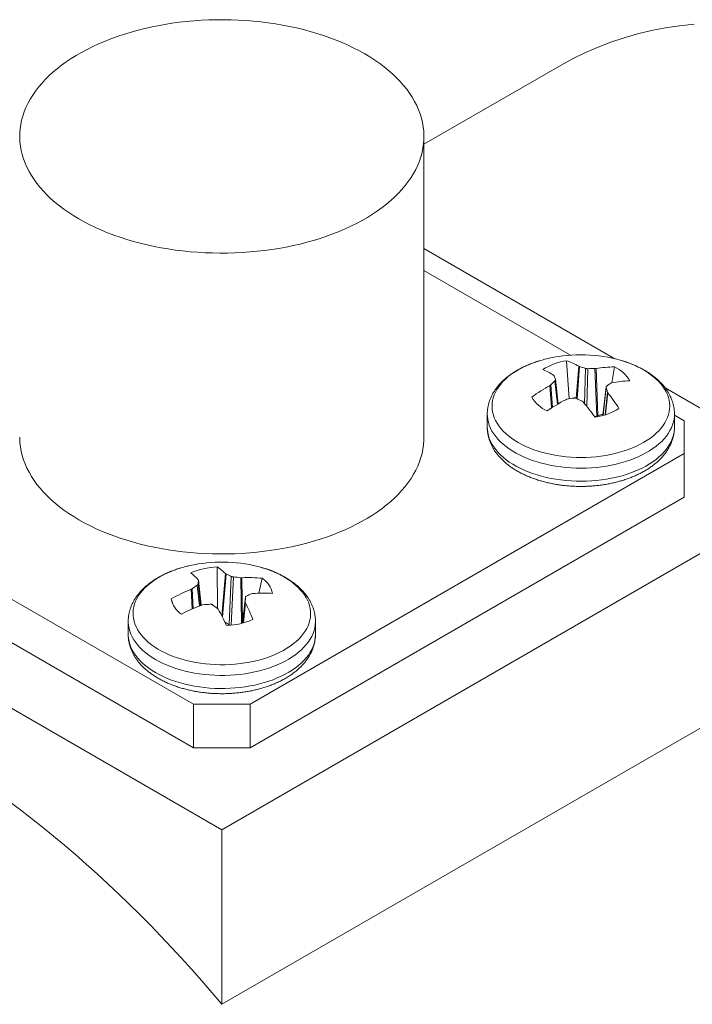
# Model space of a CAD drawing. Header units: inches. Extents: x 0.4 to 16.6, y 0.2 to 10.8.
# Tile 6 of 9: x 7.937 to 8.462, y 4.499 to 5.267. Entities that reach past the tile are written whole.
import ezdxf

# ---------------------------------------------------------------- set-up
doc = ezdxf.new("R2010")
doc.units = ezdxf.units.IN
doc.header["$MEASUREMENT"] = 0

msp = doc.modelspace()

# ---------------------------------------------------------------- linework, layer by layer
at = {"color": 7, "linetype": 'Continuous', "lineweight": 15}
for p, q in [((8.3592491, 5.2317659), (8.2523352, 5.1700458)), ((8.2523352, 4.9415867), (8.2523352, 5.1762061)), ((8.4011371, 5.0027796), (8.2523352, 5.0886812)), ((8.3665301, 5.0056189), (8.2523352, 5.0715422)), ((8.3654989, 4.9714963), (8.3635972, 5.0012854)), ((8.3729864, 4.9969091), (8.3736211, 4.996655)), ((8.3856726, 4.9950902), (8.3865236, 4.9951514)), ((8.3870479, 4.9580174), (8.3856726, 4.9950902)), ((8.3865236, 4.9951514), (8.3878942, 4.9582056)), ((8.3988116, 4.9839639), (8.4010396, 4.9964238)), ((8.3539675, 4.9894757), (8.3536535, 4.989847)), ((8.3570328, 4.9676073), (8.3549178, 4.986574)), ((8.3987568, 4.9839908), (8.3981088, 4.9837444)), ((8.3506089, 4.9820322), (8.3512569, 4.9825185)), ((8.394449, 4.9808499), (8.3918916, 4.958579)), ((8.3953982, 4.9767873), (8.3957121, 4.9761759)), ((8.566073, 4.9075642), (8.4403868, 4.9801213)), ((8.363693, 4.9711727), (8.3628421, 4.9708715)), ((8.3763792, 4.9691139), (8.3757446, 4.969608)), ((8.3016828, 4.9596179), (8.3016828, 4.9494255)), ((8.3870479, 4.9580174), (8.3853166, 4.9578443)), ((8.3920218, 4.9597134), (8.3878942, 4.9582056)), ((8.4476828, 4.9494255), (8.4476828, 4.9596179)), ((8.4553519, 4.9543431), (8.4476828, 4.9587704)), ((8.4553519, 4.9288304), (8.4553519, 4.9543431)), ((7.7339852, 4.9288304), (8.0725714, 4.7333686)), ((8.1167656, 4.7333686), (8.4553519, 4.9288304)), ((8.4553519, 4.8948078), (8.4553519, 4.9288304)), ((7.623264, 4.9075642), (8.0946685, 4.6354281)), ((8.0946685, 4.6354281), (8.566073, 4.9075642)), ((7.7339852, 4.8948078), (8.0725714, 4.6993461)), ((8.1167656, 4.6993461), (8.4553519, 4.8948078)), ((8.0913532, 4.8081058), (8.090973, 4.8404479)), ((8.0763954, 4.8299669), (8.0762475, 4.8303635)), ((8.0785181, 4.8105138), (8.0763937, 4.8300531)), ((8.0975394, 4.8351958), (8.0980406, 4.8348794)), ((8.1003912, 4.7953401), (8.1020349, 4.8330062)), ((8.1093653, 4.8320315), (8.1102602, 4.8319969)), ((8.1235452, 4.8198643), (8.1261574, 4.8316)), ((8.0707062, 4.82302), (8.0714623, 4.8234293)), ((8.056393, 4.8115791), (8.0551034, 4.815474)), ((8.1131008, 4.81683), (8.1108982, 4.796668)), ((8.1186308, 4.8197054), (8.1178748, 4.8195361)), ((8.0799718, 4.8109338), (8.0790769, 4.8107284)), ((8.0917977, 4.8075295), (8.0912966, 4.808086)), ((8.1129417, 4.8129984), (8.1130896, 4.8123618)), ((8.0216685, 4.7979691), (8.0216685, 4.7877767)), ((8.1003912, 4.7953401), (8.0971377, 4.7972877)), ((8.1676685, 4.7877767), (8.1676685, 4.7979691)), ((8.0946685, 4.499338), (8.566073, 4.7714741)), ((8.0725714, 4.7333686), (8.1167656, 4.7333686)), ((8.0725714, 4.6993461), (8.0725714, 4.7333686)), ((8.1167656, 4.7333686), (8.1167656, 4.6993461)), ((8.1167656, 4.6993461), (8.0725714, 4.6993461)), ((8.0946685, 4.6354281), (8.0946685, 4.499338))]:
    msp.add_line(p, q, dxfattribs=at)
at = {"color": 8, "linetype": 'Continuous', "lineweight": 15}
for p, q in [((8.3710924, 4.9719376), (8.3729864, 4.9969091)), ((8.3736211, 4.996655), (8.3717233, 4.9716343)), ((8.3776503, 4.9676185), (8.3783105, 4.9952584)), ((8.3800462, 4.995033), (8.3793425, 4.9655728)), ((8.3565492, 4.9673208), (8.3544997, 4.9857012)), ((8.3518763, 4.964432), (8.3506089, 4.9820322)), ((8.3512569, 4.9825185), (8.3525293, 4.9648489)), ((8.3944756, 4.9805107), (8.3919592, 4.9585979)), ((8.3936345, 4.9590933), (8.3953982, 4.9767873)), ((8.3957121, 4.9761759), (8.3940216, 4.9592162)), ((8.0946133, 4.8022772), (8.0975394, 4.8351958)), ((8.0980406, 4.8348794), (8.0950649, 4.801404)), ((8.1036659, 4.832596), (8.1020281, 4.7950644)), ((8.1100142, 4.7964471), (8.1093653, 4.8320315)), ((8.1102602, 4.8319969), (8.1109035, 4.7967172)), ((8.0715689, 4.807633), (8.0707062, 4.82302)), ((8.0714623, 4.8234293), (8.0723291, 4.8079675)), ((8.0772092, 4.8100014), (8.0755307, 4.8262106)), ((8.0762412, 4.8271522), (8.0779856, 4.810307)), ((8.0785109, 4.8105111), (8.0763954, 4.8299669)), ((8.1130959, 4.816764), (8.1109006, 4.7966686)), ((8.1112141, 4.7967506), (8.1129417, 4.8129984)), ((8.1130896, 4.8123618), (8.111436, 4.7968097))]:
    msp.add_line(p, q, dxfattribs=at)
at = {"color": 7, "linetype": 'Continuous', "lineweight": 15, "flags": 128}
for points in [[(8.2061557, 5.2405663), (8.2019599, 5.2429005), (8.1976176, 5.2451437), (8.1931347, 5.2472927), (8.1885173, 5.2493446), (8.1837717, 5.2512966), (8.1789044, 5.253146), (8.173922, 5.2548903), (8.1688314, 5.2565272), (8.1636395, 5.2580544), (8.1583534, 5.2594698), (8.1529803, 5.2607714), (8.1475276, 5.2619575), (8.1420026, 5.2630265), (8.136413, 5.263977), (8.1307664, 5.2648075), (8.1250705, 5.265517), (8.119333, 5.2661045), (8.1135619, 5.2665693), (8.107765, 5.2669106), (8.1019502, 5.267128), (8.0961254, 5.2672213), (8.0902986, 5.2671902), (8.0844778, 5.2670348), (8.0786709, 5.2667554), (8.0728859, 5.2663523), (8.0671306, 5.2658261), (8.0614129, 5.2651774), (8.0557407, 5.2644073), (8.0501217, 5.2635167), (8.0445634, 5.2625068), (8.0390736, 5.261379), (8.0336598, 5.2601349), (8.0283293, 5.2587762), (8.0230894, 5.2573047), (8.0179473, 5.2557224), (8.0129099, 5.2540315), (8.0079842, 5.2522343), (8.003177, 5.2503332), (7.9984947, 5.248331), (7.9939437, 5.2462301), (7.9895303, 5.2440337), (7.9852605, 5.2417446), (7.9811402, 5.239366), (7.977175, 5.2369011), (7.9733702, 5.2343533), (7.9697311, 5.2317261), (7.9662627, 5.2290231), (7.9629696, 5.2262479), (7.9598564, 5.2234044), (7.9569274, 5.2204964), (7.9541865, 5.2175279), (7.9516375, 5.214503), (7.9492838, 5.2114257), (7.9471288, 5.2083004), (7.9451752, 5.2051312), (7.9434258, 5.2019225), (7.9418831, 5.1986787), (7.940549, 5.1954042), (7.9394254, 5.1921034), (7.9385138, 5.1887809), (7.9378156, 5.1854413), (7.9373315, 5.1820891), (7.9370624, 5.1787288), (7.9370086, 5.1753651), (7.9371701, 5.1720025), (7.9375467, 5.1686457), (7.938138, 5.1652992), (7.938943, 5.1619676), (7.9399608, 5.1586554), (7.9411898, 5.1553672), (7.9426285, 5.1521075), (7.9442749, 5.1488807), (7.9461266, 5.1456912), (7.9481812, 5.1425434), (7.950436, 5.1394416), (7.9528878, 5.13639), (7.9555332, 5.1333928), (7.9583686, 5.130454), (7.9613903, 5.1275778), (7.9645939, 5.1247679), (7.9679752, 5.1220283), (7.9715297, 5.1193628), (7.9752522, 5.1167749), (7.9791379, 5.1142681), (7.9831813, 5.1118459), (7.9873771, 5.1095117), (7.9917194, 5.1072685), (7.9962024, 5.1051195), (8.0008197, 5.1030676), (8.0055653, 5.1011156), (8.0104327, 5.0992662), (8.015415, 5.0975218), (8.0205056, 5.095885), (8.0256975, 5.0943578), (8.0309837, 5.0929424), (8.0363567, 5.0916408), (8.0418095, 5.0904547), (8.0473345, 5.0893857), (8.0529241, 5.0884353), (8.0585707, 5.0876047), (8.0642666, 5.0868952), (8.070004, 5.0863077), (8.0757752, 5.0858429), (8.0815721, 5.0855016), (8.0873869, 5.0852842), (8.0932117, 5.0851909), (8.0990385, 5.085222), (8.1048593, 5.0853774), (8.1106662, 5.0856568), (8.1164512, 5.0860599), (8.1222065, 5.0865861), (8.1279241, 5.0872348), (8.1335964, 5.0880049), (8.1392154, 5.0888956), (8.1447736, 5.0899054), (8.1502635, 5.0910332), (8.1556773, 5.0922773), (8.1610078, 5.093636), (8.1662477, 5.0951075), (8.1713898, 5.0966898), (8.1764272, 5.0983807), (8.1813529, 5.1001779), (8.1861601, 5.102079), (8.1908424, 5.1040813), (8.1953933, 5.1061821), (8.1998068, 5.1083785), (8.2040765, 5.1106676), (8.2081968, 5.1130462), (8.2121621, 5.1155111), (8.2159668, 5.1180589), (8.219606, 5.1206861), (8.2230744, 5.1233891), (8.2263675, 5.1261643), (8.2294806, 5.1290078), (8.2324097, 5.1319159), (8.2351506, 5.1348843), (8.2376996, 5.1379093), (8.2400533, 5.1409865), (8.2422083, 5.1441118), (8.2441618, 5.147281), (8.2459112, 5.1504897), (8.247454, 5.1537335), (8.2487881, 5.1570081), (8.2499117, 5.1603088), (8.2508232, 5.1636312), (8.2515215, 5.1669709), (8.2520055, 5.1703231), (8.2522746, 5.1736834), (8.2523285, 5.1770471), (8.252167, 5.1804097), (8.2517904, 5.1837665), (8.2511991, 5.187113), (8.2503941, 5.1904446), (8.2493763, 5.1937568), (8.2481473, 5.197045), (8.2467086, 5.2003047), (8.2450622, 5.2035315), (8.2432105, 5.206721), (8.2411558, 5.2098688), (8.2389011, 5.2129706), (8.2364493, 5.2160222), (8.2338038, 5.2190194), (8.2309684, 5.2219582), (8.2279468, 5.2248344), (8.2247431, 5.2276443), (8.2213618, 5.2303839), (8.2178074, 5.2330494), (8.2140849, 5.2356374), (8.2101992, 5.2381441), (8.2061557, 5.2405663)], [(8.4629533, 5.2637813), (8.4516845, 5.2625448), (8.4405951, 5.2608668), (8.4296926, 5.2587485), (8.4189846, 5.2561912), (8.4084783, 5.2531968), (8.398181, 5.2497672), (8.3880997, 5.2459049), (8.3782413, 5.2416125), (8.3686127, 5.2368928), (8.3592491, 5.2317659)], [(8.3466437, 5.0023868), (8.3444294, 5.0017938), (8.34269, 5.0012888)], [(8.4068447, 5.0012378), (8.404541, 5.0019037), (8.4027219, 5.0023868)], [(7.9370019, 4.9415867), (7.9370086, 4.9407457), (7.9371701, 4.9373831), (7.9375467, 4.9340263), (7.938138, 4.9306798), (7.938943, 4.9273482), (7.9399608, 4.9240361), (7.9411898, 4.9207479), (7.9426285, 4.9174882), (7.9442749, 4.9142614), (7.9461266, 4.9110719), (7.9481812, 4.907924), (7.950436, 4.9048222), (7.9528878, 4.9017706), (7.9555332, 4.8987734), (7.9583686, 4.8958346), (7.9613903, 4.8929584), (7.9645939, 4.8901485), (7.9679752, 4.887409), (7.9715297, 4.8847434), (7.9752522, 4.8821555), (7.9791379, 4.8796487), (7.9831813, 4.8772266), (7.9873771, 4.8748923), (7.9917194, 4.8726492), (7.9962024, 4.8705002), (8.0008197, 4.8684483), (8.0055653, 4.8664962), (8.0104327, 4.8646468), (8.015415, 4.8629025), (8.0205056, 4.8612656), (8.0256975, 4.8597384), (8.0309837, 4.8583231), (8.0363567, 4.8570214), (8.0418095, 4.8558353), (8.0473345, 4.8547663), (8.0529241, 4.8538159), (8.0585707, 4.8529853), (8.0642666, 4.8522758), (8.070004, 4.8516883), (8.0757752, 4.8512236), (8.0815721, 4.8508822), (8.0873869, 4.8506648), (8.0932117, 4.8505716), (8.0990385, 4.8506027), (8.1048593, 4.850758), (8.1106662, 4.8510374), (8.1164512, 4.8514405), (8.1222065, 4.8519668), (8.1279241, 4.8526154), (8.1335964, 4.8533856), (8.1392154, 4.8542762), (8.1447736, 4.8552861), (8.1502635, 4.8564138), (8.1556773, 4.8576579), (8.1610078, 4.8590167), (8.1662477, 4.8604882), (8.1713898, 4.8620705), (8.1764272, 4.8637614), (8.1813529, 4.8655586), (8.1861601, 4.8674596), (8.1908424, 4.8694619), (8.1953933, 4.8715627), (8.1998068, 4.8737592), (8.2040765, 4.8760482), (8.2081968, 4.8784268), (8.2121621, 4.8808917), (8.2159668, 4.8834395), (8.219606, 4.8860667), (8.2230744, 4.8887698), (8.2263675, 4.8915449), (8.2294806, 4.8943885), (8.2324097, 4.8972965), (8.2351506, 4.900265), (8.2376996, 4.9032899), (8.2400533, 4.9063671), (8.2422083, 4.9094925), (8.2441618, 4.9126617), (8.2459112, 4.9158704), (8.247454, 4.9191142), (8.2487881, 4.9223887), (8.2499117, 4.9256894), (8.2508232, 4.9290119), (8.2515215, 4.9323515), (8.2520055, 4.9357037), (8.2522746, 4.939064), (8.2523352, 4.9415867)], [(8.1261968, 4.8397784), (8.1258505, 4.8398798), (8.1227076, 4.840738)], [(8.0946685, 4.499338), (8.0868995, 4.5085073), (8.0790607, 4.5175592), (8.0711546, 4.526491), (8.0631834, 4.5352998), (8.0551497, 4.543983), (8.047056, 4.5525379), (8.0389047, 4.560962), (8.0306982, 4.5692526), (8.0224392, 4.5774072), (8.0141301, 4.5854233), (8.0057736, 4.5932984), (7.997372, 4.6010301), (7.9889281, 4.6086162), (7.9804444, 4.6160542), (7.9719235, 4.6233418), (7.9633681, 4.6304769), (7.9547806, 4.6374572), (7.9461638, 4.6442806), (7.9375203, 4.6509451), (7.9288528, 4.6574485)]]:
    msp.add_lwpolyline(points, dxfattribs=at)
at = {"color": 8, "linetype": 'Continuous', "lineweight": 15, "flags": 128}
for points in [[(8.34269, 5.0012888), (8.3409828, 5.000758), (8.3376424, 4.9996122), (8.3344184, 4.9983601), (8.3313212, 4.9970056), (8.3283603, 4.9955529), (8.3255453, 4.9940068), (8.3228848, 4.9923719), (8.3203873, 4.9906535), (8.3180607, 4.9888569), (8.3159122, 4.9869879), (8.3139486, 4.9850522), (8.312176, 4.9830561), (8.3106002, 4.9810057), (8.309226, 4.9789076), (8.3080578, 4.9767682), (8.3070992, 4.9745944), (8.3063532, 4.972393), (8.3058222, 4.9701709), (8.3055079, 4.9679351), (8.3054112, 4.9656927), (8.3055325, 4.9634507), (8.3058713, 4.9612161), (8.3064267, 4.958996), (8.3071968, 4.9567974), (8.3081792, 4.9546271), (8.3093709, 4.9524921), (8.3107682, 4.950399), (8.3123664, 4.9483544), (8.3141608, 4.9463648), (8.3161456, 4.9444363), (8.3183146, 4.9425752), (8.3206609, 4.9407872), (8.3231772, 4.9390779), (8.3258555, 4.9374528), (8.3286875, 4.935917), (8.3316642, 4.9344752), (8.3347762, 4.9331321), (8.3380139, 4.9318918), (8.3413668, 4.9307582), (8.3448246, 4.929735), (8.3483764, 4.9288253), (8.3520109, 4.928032), (8.3557168, 4.9273576), (8.3594823, 4.9268041), (8.3632957, 4.9263735), (8.3671449, 4.926067), (8.3710178, 4.9258855), (8.3749022, 4.9258297), (8.3787859, 4.9258997), (8.3826568, 4.9260953), (8.3865025, 4.9264159), (8.3903111, 4.9268605), (8.3940705, 4.9274277), (8.3977688, 4.9281156), (8.4013946, 4.9289222), (8.4049363, 4.9298449), (8.4083828, 4.9308807), (8.4117233, 4.9320265), (8.4149473, 4.9332787), (8.4180445, 4.9346332), (8.4210053, 4.9360858), (8.4238204, 4.937632), (8.4264809, 4.9392668), (8.4289783, 4.9409852), (8.431305, 4.9427818), (8.4334535, 4.9446508), (8.435417, 4.9465864), (8.4371896, 4.9485826), (8.4387654, 4.950633), (8.4401396, 4.9527311), (8.4413078, 4.9548705), (8.4422665, 4.9570443), (8.4430124, 4.9592457), (8.4435434, 4.9614678), (8.4438577, 4.9637035), (8.4439544, 4.965946), (8.4438332, 4.968188), (8.4434943, 4.9704226), (8.4429389, 4.9726427), (8.4421688, 4.9748414), (8.4411864, 4.9770116), (8.4399947, 4.9791466), (8.4385975, 4.9812397), (8.4369992, 4.9832843), (8.4352048, 4.9852739), (8.4332201, 4.9872024)], [(8.3016828, 4.9596157), (8.3017571, 4.9577171), (8.3020458, 4.9554209), (8.3025512, 4.9531373), (8.3032718, 4.950873), (8.3042056, 4.9486348), (8.3053498, 4.9464294), (8.3067007, 4.9442633), (8.3082547, 4.9421431), (8.3100069, 4.940075), (8.3119521, 4.9380652), (8.3140845, 4.9361198), (8.3163977, 4.9342445), (8.318885, 4.9324449), (8.3215387, 4.9307264), (8.324351, 4.9290941), (8.3273135, 4.9275529), (8.3304174, 4.9261075), (8.3336534, 4.924762), (8.3370119, 4.9235205), (8.3404828, 4.9223868), (8.3440557, 4.9213642), (8.3477201, 4.9204558), (8.3514649, 4.9196642), (8.355279, 4.9189919), (8.3591511, 4.9184408), (8.3630694, 4.9180126), (8.3670225, 4.9177086), (8.3709983, 4.9175296), (8.3749852, 4.9174762), (8.3789712, 4.9175486), (8.3829444, 4.9177466), (8.386893, 4.9180696), (8.390805, 4.9185165), (8.394669, 4.9190861), (8.3984733, 4.9197766), (8.4022067, 4.9205861), (8.4058579, 4.921512), (8.409416, 4.9225517), (8.4128705, 4.923702), (8.416211, 4.9249594), (8.4194276, 4.9263203), (8.4225106, 4.9277806), (8.425451, 4.9293359), (8.4282398, 4.9309816), (8.4308688, 4.9327127), (8.43333, 4.9345241), (8.4356163, 4.9364104), (8.4377208, 4.938366), (8.439637, 4.940385), (8.4413595, 4.9424614), (8.4428829, 4.944589), (8.4442028, 4.9467614), (8.4453153, 4.9489723), (8.4462169, 4.9512148), (8.446905, 4.9534825), (8.4473776, 4.9557685), (8.4476333, 4.9580659), (8.4476828, 4.9596658)], [(8.3016828, 4.9494255), (8.3017571, 4.9475247), (8.3020458, 4.9452286), (8.3025512, 4.9429449), (8.3032718, 4.9406806), (8.3042056, 4.9384424), (8.3053498, 4.936237), (8.3067007, 4.9340709), (8.3082547, 4.9319507), (8.3100069, 4.9298826), (8.3119521, 4.9278729), (8.3140845, 4.9259274), (8.3163977, 4.9240521), (8.318885, 4.9222525), (8.3215387, 4.920534), (8.324351, 4.9189018), (8.3273135, 4.9173606), (8.3304174, 4.9159151), (8.3336534, 4.9145696), (8.3370119, 4.9133282), (8.3404828, 4.9121945), (8.3440557, 4.9111718), (8.3477201, 4.9102634), (8.3514649, 4.9094718), (8.355279, 4.9087995), (8.3591511, 4.9082484), (8.3630694, 4.9078202), (8.3670225, 4.9075162), (8.3709983, 4.9073372), (8.3749852, 4.9072839), (8.3789712, 4.9073563), (8.3829444, 4.9075543), (8.386893, 4.9078772), (8.390805, 4.9083241), (8.394669, 4.9088937), (8.3984733, 4.9095843), (8.4022067, 4.9103937), (8.4058579, 4.9113197), (8.409416, 4.9123593), (8.4128705, 4.9135096), (8.416211, 4.9147671), (8.4194276, 4.916128), (8.4225106, 4.9175882), (8.425451, 4.9191435), (8.4282398, 4.9207892), (8.4308688, 4.9225203), (8.43333, 4.9243317), (8.4356163, 4.9262181), (8.4377208, 4.9281737), (8.439637, 4.9301927), (8.4413595, 4.9322691), (8.4428829, 4.9343966), (8.4442028, 4.9365691), (8.4453153, 4.9387799), (8.4462169, 4.9410225), (8.446905, 4.9432901), (8.4473776, 4.9455761), (8.4476333, 4.9478736), (8.4476828, 4.9494255)], [(8.061833, 4.8393824), (8.0588826, 4.8384109), (8.0556132, 4.8371987), (8.0524667, 4.8358825), (8.049453, 4.8344666), (8.0465815, 4.8329554), (8.0438614, 4.8313536), (8.0413011, 4.8296663), (8.0389087, 4.8278987), (8.0366918, 4.8260565), (8.0346572, 4.8241454), (8.0328116, 4.8221715), (8.0311605, 4.820141), (8.0297092, 4.8180602), (8.0284623, 4.8159357), (8.0274238, 4.8137742), (8.0265968, 4.8115824), (8.025984, 4.8093673), (8.0255873, 4.807136), (8.025408, 4.8048952), (8.0254465, 4.8026522), (8.0257029, 4.8004139), (8.0261763, 4.7981875), (8.0268651, 4.7959799), (8.0277673, 4.7937981), (8.02888, 4.7916489), (8.0301997, 4.7895391), (8.0317222, 4.7874753), (8.0334429, 4.7854641), (8.0353561, 4.7835117), (8.0374559, 4.7816244), (8.0397358, 4.7798079), (8.0421885, 4.7780681), (8.0448063, 4.7764105), (8.047581, 4.7748402), (8.0505039, 4.7733622), (8.0535657, 4.7719811), (8.0567568, 4.7707013), (8.0600672, 4.7695268), (8.0634865, 4.7684613), (8.067004, 4.7675081), (8.0706084, 4.7666703), (8.0742885, 4.7659505), (8.0780328, 4.765351), (8.0818294, 4.7648736), (8.0856664, 4.7645198), (8.0895318, 4.7642908), (8.0934133, 4.7641873), (8.0972987, 4.7642095), (8.1011759, 4.7643575), (8.1050326, 4.7646308), (8.1088567, 4.7650285), (8.1126361, 4.7655493), (8.116359, 4.7661917), (8.1200137, 4.7669535), (8.1235886, 4.7678324), (8.1270725, 4.7688257), (8.1304545, 4.7699302), (8.1337239, 4.7711424), (8.1368704, 4.7724585), (8.1398841, 4.7738744), (8.1427556, 4.7753857), (8.1454757, 4.7769875), (8.148036, 4.7786748), (8.1504284, 4.7804424), (8.1526453, 4.7822846), (8.1546798, 4.7841957), (8.1565255, 4.7861696), (8.1581766, 4.7882001), (8.1596278, 4.7902809), (8.1608747, 4.7924054), (8.1619133, 4.794567), (8.1627403, 4.7967587), (8.1633531, 4.7989737), (8.1637498, 4.8012052), (8.1639291, 4.8034459), (8.1638905, 4.8056889), (8.1636341, 4.8079271), (8.1631608, 4.8101536), (8.1624719, 4.8123612), (8.1615697, 4.814543), (8.160457, 4.8166922), (8.1591373, 4.818802)], [(8.0216685, 4.7979811), (8.0216823, 4.7971499), (8.0218687, 4.7948502), (8.0222724, 4.7925598), (8.0228921, 4.7902856), (8.0237261, 4.7880343), (8.0247717, 4.7858126), (8.026026, 4.7836273), (8.0274851, 4.7814847), (8.0291447, 4.7793913), (8.0309999, 4.7773534), (8.033045, 4.775377), (8.0352741, 4.773468), (8.0376804, 4.7716321), (8.0402569, 4.7698748), (8.0429957, 4.7682014), (8.0458887, 4.7666168), (8.0489273, 4.7651258), (8.0521024, 4.7637329), (8.0554045, 4.762442), (8.0588238, 4.7612572), (8.0623501, 4.760182), (8.0659728, 4.7592195), (8.0696812, 4.7583727), (8.0734642, 4.7576441), (8.0773104, 4.7570358), (8.0812084, 4.7565496), (8.0851466, 4.7561871), (8.0891133, 4.7559493), (8.0930965, 4.7558369), (8.0970844, 4.7558502), (8.101065, 4.7559892), (8.1050266, 4.7562535), (8.1089573, 4.7566423), (8.1128454, 4.7571544), (8.1166792, 4.7577883), (8.1204473, 4.7585422), (8.1241384, 4.7594137), (8.1277417, 4.7604003), (8.1312462, 4.761499), (8.1346415, 4.7627065), (8.1379176, 4.7640193), (8.1410646, 4.7654334), (8.1440731, 4.7669445), (8.1469342, 4.7685483), (8.1496393, 4.7702399), (8.1521803, 4.7720143), (8.1545497, 4.7738661), (8.1567404, 4.7757898), (8.1587459, 4.7777797), (8.1605601, 4.7798299), (8.1621776, 4.7819342), (8.1635937, 4.7840864), (8.1648042, 4.78628), (8.1658052, 4.7885085), (8.166594, 4.7907652), (8.1671682, 4.7930434), (8.167526, 4.7953363), (8.1676663, 4.7976371), (8.1676685, 4.7979274)], [(8.0216685, 4.7877767), (8.0216823, 4.7869575), (8.0218687, 4.7846578), (8.0222724, 4.7823675), (8.0228921, 4.7800932), (8.0237261, 4.7778419), (8.0247717, 4.7756203), (8.026026, 4.7734349), (8.0274851, 4.7712923), (8.0291447, 4.7691989), (8.0309999, 4.767161), (8.033045, 4.7651846), (8.0352741, 4.7632756), (8.0376804, 4.7614398), (8.0402569, 4.7596825), (8.0429957, 4.7580091), (8.0458887, 4.7564245), (8.0489273, 4.7549335), (8.0521024, 4.7535405), (8.0554045, 4.7522497), (8.0588238, 4.7510649), (8.0623501, 4.7499896), (8.0659728, 4.7490272), (8.0696812, 4.7481804), (8.0734642, 4.7474517), (8.0773104, 4.7468434), (8.0812084, 4.7463573), (8.0851466, 4.7459947), (8.0891133, 4.7457569), (8.0930965, 4.7456445), (8.0970844, 4.7456578), (8.101065, 4.7457968), (8.1050266, 4.7460611), (8.1089573, 4.7464499), (8.1128454, 4.746962), (8.1166792, 4.747596), (8.1204473, 4.7483498), (8.1241384, 4.7492213), (8.1277417, 4.7502079), (8.1312462, 4.7513066), (8.1346415, 4.7525141), (8.1379176, 4.7538269), (8.1410646, 4.755241), (8.1440731, 4.7567522), (8.1469342, 4.758356), (8.1496393, 4.7600476), (8.1521803, 4.7618219), (8.1545497, 4.7636737), (8.1567404, 4.7655974), (8.1587459, 4.7675874), (8.1605601, 4.7696375), (8.1621776, 4.7717419), (8.1635937, 4.773894), (8.1648042, 4.7760877), (8.1658052, 4.7783161), (8.166594, 4.7805728), (8.1671682, 4.782851), (8.167526, 4.785144), (8.1676663, 4.7874447), (8.1676685, 4.7877767)]]:
    msp.add_lwpolyline(points, dxfattribs=at)
at = {"color": 7, "linetype": 'Continuous', "lineweight": 15}
for centre, radius, start, end in [((8.370891, 4.9523798), 0.0494465, 98.482569, 121.6508645), ((8.3746828, 4.8926606), 0.1132521, 75.6655573, 104.3344427), ((8.3480889, 4.955752), 0.0481019, 58.8285637, 71.1914684), ((8.3249025, 4.9462161), 0.0522521, 56.6166977, 67.4455166), ((8.3479294, 4.9018161), 0.0982572, 71.9889753, 74.8424706), ((8.384133, 4.8697202), 0.1253795, 89.2964137, 91.8678802), ((8.4014387, 4.908431), 0.0879937, 90.2598369, 99.7588498), ((8.3901982, 4.9726876), 0.0260949, 29.7991431, 65.4514547), ((8.4287428, 4.9068117), 0.108331, 133.2620642, 135.6653519), ((8.1939405, 4.9346874), 0.1691461, 17.9098152, 18.8996259), ((8.4460862, 4.9105606), 0.0875083, 123.2478107, 125.8254565), ((8.4167934, 4.8918168), 0.0939221, 92.4108381, 101.0717315), ((8.4171033, 4.864554), 0.1349912, 119.5105283, 126.6503126), ((8.2206247, 4.9354556), 0.1795942, 13.3052588, 14.5290853), ((8.2833666, 4.8863559), 0.1438372, 32.6896639, 38.6423017), ((8.3591672, 4.9858242), 0.0260944, 209.7985213, 245.4515308), ((8.4386302, 4.8292252), 0.1606472, 118.1491058, 124.2030859), ((8.3927833, 4.8250132), 0.1490263, 99.0587929, 101.2565162), ((8.3103949, 4.8449149), 0.1407798, 62.3416766, 64.4761395), ((8.2326759, 4.8459536), 0.1892593, 36.0110771, 40.5980827), ((8.3784747, 5.0061323), 0.0494462, 278.4825364, 301.6508617), ((8.0907178, 4.7463452), 0.0974179, 104.3159317, 107.2477343), ((8.0946685, 4.7310118), 0.1132521, 102.7868917, 104.3344427), ((8.0946685, 4.7310118), 0.1132521, 75.6655573, 102.7868917), ((8.0935381, 4.7815562), 0.0589475, 92.4940775, 113.0797121), ((8.0720193, 4.8100199), 0.0358483, 44.6110441, 58.0811149), ((8.0444596, 4.802089), 0.0425432, 41.6523559, 52.3781027), ((8.0644796, 4.7581212), 0.0837744, 63.3659816, 66.3836438), ((8.0936595, 4.7025056), 0.1304746, 83.0862895, 85.6015337), ((8.1156089, 4.7276695), 0.1044644, 84.2045301, 92.934895), ((8.1154803, 4.8156491), 0.0191946, 12.3082074, 56.2025632), ((8.1216423, 4.6977957), 0.1351873, 112.1344585, 119.4851315), ((8.1371934, 4.7316467), 0.1128922, 123.1073584, 125.6087718), ((8.2827358, 4.8172478), 0.2067321, 176.4726764, 177.2539565), ((8.0738563, 4.8195653), 0.019194, 192.307371, 236.2030471), ((7.2048386, 4.8520824), 0.9089438, 357.5355625, 357.7731293), ((8.1566621, 4.7278901), 0.099516, 112.9395188, 115.5082449), ((8.1266875, 4.707308), 0.1126858, 86.1601999, 94.099941), ((8.1350166, 4.6643965), 0.1566598, 110.9208615, 117.2938591), ((8.0927277, 4.6650064), 0.1464838, 92.761169, 94.9956847), ((8.0104744, 4.6980086), 0.1365623, 53.7127707, 55.7653001), ((7.8726672, 4.6867154), 0.2502284, 25.5825811, 28.8694416), ((7.959607, 4.7355459), 0.1716321, 21.8520346, 26.5873388), ((8.095799, 4.8536585), 0.0589474, 272.4940594, 293.0797302)]:
    msp.add_arc(centre, radius, start, end, dxfattribs=at)
at = {"color": 8, "linetype": 'Continuous', "lineweight": 15}
for centre, radius, start, end in [((8.3882542, 4.9345026), 0.0692762, 49.5277003, 74.4337437), ((8.1121151, 4.7813125), 0.0601378, 38.5643719, 76.4580792)]:
    msp.add_arc(centre, radius, start, end, dxfattribs=at)
at = {"color": 7, "linetype": 'Continuous', "lineweight": 15}
for centre, major_axis, ratio, start_param, end_param in [((8.3866448, 4.9593493), (0.0023345, -0.0000054), 0.57898219, 4.88728497, 5.27847033), ((8.1020721, 4.7962818), (0.002335, 0.0000066), 0.57903907, 3.90715892, 4.39710987)]:
    msp.add_ellipse(centre, major_axis=major_axis, ratio=ratio, start_param=start_param, end_param=end_param, dxfattribs=at)
for points, knots in [([(8.3426428, 5.001266), (8.3424434, 5.0012091), (8.3410971, 5.0008251), (8.3386837, 5.0000064), (8.3354163, 4.9988039), (8.3322538, 4.9974815), (8.3291952, 4.9960532), (8.3262519, 4.9945177), (8.323432, 4.9928772), (8.3207452, 4.9911345), (8.3182013, 4.9892928), (8.3158103, 4.9873567), (8.313582, 4.985331), (8.3115259, 4.9832226), (8.3096507, 4.9810388), (8.3079642, 4.9787887), (8.3064723, 4.9764816), (8.3051796, 4.9741274), (8.3040883, 4.9717359), (8.3031999, 4.9693166), (8.3025124, 4.9668781), (8.30203, 4.9644282), (8.3017347, 4.962006), (8.3017023, 4.9604002), (8.3016864, 4.9596156)], [0, 0, 0, 0, 0.00842376, 0.05687601, 0.10542232, 0.15406362, 0.20280129, 0.25162327, 0.30051411, 0.34944713, 0.39836445, 0.44720245, 0.49588403, 0.54432048, 0.59241101, 0.64006113, 0.68718958, 0.7337356, 0.77967505, 0.8250163, 0.86980321, 0.91411088, 0.95803717, 1, 1, 1, 1]), ([(8.4347282, 4.9862803), (8.4343196, 4.9866461), (8.4331688, 4.9876759), (8.431154, 4.989298), (8.4286426, 4.9911191), (8.4259827, 4.9928465), (8.4231843, 4.9944784), (8.4202568, 4.9960104), (8.41721, 4.9974379), (8.4140559, 4.998762), (8.4107941, 4.9999668), (8.4084024, 5.0007825), (8.4070763, 5.0011627), (8.4068958, 5.0012145)], [0, 0, 0, 0, 0.05638133, 0.15876004, 0.26142626, 0.36447063, 0.46773678, 0.57109853, 0.67443266, 0.77768024, 0.88080126, 0.98377505, 1, 1, 1, 1]), ([(8.3783105, 4.9952584), (8.3785387, 4.9951971), (8.3789951, 4.9950745), (8.3796186, 4.9950255), (8.3799609, 4.9950315), (8.3800462, 4.995033)], [0, 0, 0, 0, 0.42875216, 0.85751502, 1, 1, 1, 1]), ([(8.3544997, 4.9857012), (8.3546274, 4.9858453), (8.3548827, 4.9861336), (8.3549458, 4.986481), (8.3549011, 4.9866588), (8.35489, 4.9867032)], [0, 0, 0, 0, 0.42873998, 0.85751487, 1, 1, 1, 1]), ([(8.4476663, 4.9596781), (8.4476602, 4.9603157), (8.4476463, 4.9617664), (8.4473949, 4.964022), (8.4469552, 4.9664345), (8.4463197, 4.9688226), (8.4454976, 4.971182), (8.4444871, 4.9735086), (8.4432896, 4.9757978), (8.4419055, 4.9780445), (8.4403364, 4.9802438), (8.4385814, 4.9823871), (8.4367178, 4.9844094), (8.4353713, 4.9856756), (8.4347282, 4.9862803)], [0, 0, 0, 0, 0.06482705, 0.14750073, 0.23026305, 0.31335104, 0.39699227, 0.4813806, 0.56667342, 0.65298113, 0.74035595, 0.82879157, 0.91822289, 1, 1, 1, 1]), ([(8.394866, 4.9815127), (8.3947383, 4.9813934), (8.3944829, 4.9811548), (8.39442, 4.9807822), (8.3944645, 4.9805649), (8.3944756, 4.9805107)], [0, 0, 0, 0, 0.4287256, 0.8574861, 1, 1, 1, 1]), ([(8.3710551, 4.9719554), (8.3708269, 4.9720415), (8.3703705, 4.9722138), (8.369747, 4.9722375), (8.3694047, 4.9721921), (8.3693194, 4.9721808)], [0, 0, 0, 0, 0.4287481, 0.85751846, 1, 1, 1, 1]), ([(8.3016864, 4.9494231), (8.3016852, 4.9493914), (8.3016533, 4.9485467), (8.3017693, 4.9468878), (8.3020493, 4.9444603), (8.3025426, 4.9420532), (8.3032193, 4.9396712), (8.3040857, 4.9373191), (8.3051394, 4.9350007), (8.3063803, 4.932721), (8.3078074, 4.9304847), (8.3094197, 4.9282978), (8.3112147, 4.9261666), (8.3131888, 4.9240978), (8.315337, 4.9220991), (8.3176527, 4.9201768), (8.3201278, 4.9183382), (8.3227538, 4.9165889), (8.3255209, 4.9149344), (8.3284194, 4.9133791), (8.3314392, 4.9119266), (8.3345704, 4.91058), (8.3378037, 4.9093415), (8.3411298, 4.9082129), (8.3445396, 4.9071963), (8.3480242, 4.9062923), (8.3515745, 4.9055027), (8.3551816, 4.9048283), (8.3588363, 4.9042699), (8.3625298, 4.9038284), (8.3662528, 4.9035042), (8.3699964, 4.9032977), (8.3737513, 4.9032095), (8.3775083, 4.9032392), (8.3812583, 4.903387), (8.3849921, 4.9036528), (8.3887003, 4.9040361), (8.3923742, 4.9045364), (8.3960047, 4.9051531), (8.3995831, 4.9058852), (8.4031005, 4.9067321), (8.4065482, 4.9076928), (8.4099178, 4.9087661), (8.4132005, 4.9099508), (8.4163879, 4.9112458), (8.4194714, 4.9126495), (8.4224423, 4.9141605), (8.4252916, 4.9157768), (8.4280101, 4.9174961), (8.4305879, 4.919315), (8.4330152, 4.9212298), (8.4352821, 4.9232353), (8.437379, 4.9253251), (8.4392968, 4.9274922), (8.4410277, 4.9297277), (8.4425651, 4.9320225), (8.4439043, 4.9343667), (8.4450423, 4.9367503), (8.4459782, 4.9391641), (8.4467106, 4.9415988), (8.4472463, 4.9440468), (8.4475658, 4.9465), (8.4477023, 4.948316), (8.4476717, 4.9493093), (8.4476663, 4.9494857)], [0, 0, 0, 0, 0.00059586, 0.01587083, 0.03113376, 0.04642315, 0.06178298, 0.07725372, 0.09286984, 0.10865845, 0.1246377, 0.14081468, 0.1571856, 0.17373622, 0.19044389, 0.20728041, 0.22421522, 0.24121871, 0.25826445, 0.27533037, 0.29239588, 0.309449, 0.32648242, 0.34349208, 0.3604765, 0.37743543, 0.3943702, 0.41128306, 0.42817692, 0.44505467, 0.46191976, 0.47877622, 0.49562759, 0.51247739, 0.52932966, 0.54618721, 0.56305391, 0.57993313, 0.59682953, 0.61374658, 0.6306879, 0.64765686, 0.66465598, 0.68168785, 0.69875362, 0.71585228, 0.7329826, 0.75013852, 0.76731151, 0.78448418, 0.80163514, 0.81873768, 0.83576171, 0.85267261, 0.86943657, 0.88602329, 0.90240952, 0.91858375, 0.93454596, 0.9503094, 0.96589747, 0.98134314, 0.99668587, 1, 1, 1, 1]), ([(8.0617707, 4.8393528), (8.061516, 4.8392773), (8.0601216, 4.8388639), (8.0576714, 4.8380031), (8.0544329, 4.8367666), (8.0513015, 4.8354113), (8.0482767, 4.8339504), (8.0453699, 4.8323829), (8.0425893, 4.8307111), (8.0399448, 4.8289381), (8.0374462, 4.8270673), (8.0351034, 4.8251034), (8.0329263, 4.823052), (8.0309241, 4.8209198), (8.0291053, 4.8187151), (8.0274772, 4.8164466), (8.0260453, 4.8141243), (8.0248134, 4.8117577), (8.0237834, 4.8093569), (8.0229565, 4.8069307), (8.0223292, 4.804488), (8.0219102, 4.8020362), (8.0216889, 4.7998659), (8.0216902, 4.7985153), (8.0216906, 4.7979842)], [0, 0, 0, 0, 0.01097543, 0.06007274, 0.10926592, 0.15855642, 0.20794108, 0.25740811, 0.30693793, 0.35649437, 0.40601728, 0.45543783, 0.50467441, 0.55363114, 0.60220849, 0.650313, 0.69786692, 0.74482078, 0.79115871, 0.83690066, 0.88210178, 0.92684498, 0.97123591, 1, 1, 1, 1]), ([(8.1616073, 4.816764), (8.1613054, 4.8171961), (8.1604821, 4.8183748), (8.1589953, 4.8202403), (8.1571034, 4.8223427), (8.155035, 4.8243746), (8.1527965, 4.8263335), (8.1503944, 4.8282117), (8.1478376, 4.8300033), (8.1451349, 4.8317024), (8.1422962, 4.8333045), (8.1393318, 4.8348053), (8.1362507, 4.8362008), (8.1330658, 4.8374926), (8.1297744, 4.8386624), (8.1274935, 4.8394171), (8.1262903, 4.8397496), (8.1262393, 4.8397637)], [0, 0, 0, 0, 0.041214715, 0.112418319, 0.184147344, 0.256613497, 0.329699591, 0.403276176, 0.477210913, 0.551380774, 0.625680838, 0.700019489, 0.774323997, 0.8485553, 0.922690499, 0.996717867, 1, 1, 1, 1]), ([(8.1020349, 4.8330062), (8.1022349, 4.8329214), (8.102635, 4.8327518), (8.1032355, 4.8326356), (8.10358, 4.8326039), (8.1036659, 4.832596)], [0, 0, 0, 0, 0.428759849, 0.85753075, 1, 1, 1, 1]), ([(8.0755307, 4.8262106), (8.0756991, 4.8263385), (8.0760359, 4.8265943), (8.0762153, 4.8269283), (8.076236, 4.8271075), (8.0762412, 4.8271522)], [0, 0, 0, 0, 0.428740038, 0.85750614, 1, 1, 1, 1]), ([(8.1138064, 4.8177056), (8.113638, 4.8176026), (8.1133012, 4.8173965), (8.1131218, 4.8170371), (8.1131011, 4.8168186), (8.1130959, 4.816764)], [0, 0, 0, 0, 0.428740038, 0.85750614, 1, 1, 1, 1]), ([(8.1676573, 4.7979166), (8.1676611, 4.7980246), (8.1676935, 4.7989458), (8.1675692, 4.8006802), (8.167273, 4.8031064), (8.1667668, 4.805512), (8.1660765, 4.8078918), (8.1651972, 4.810242), (8.164128, 4.8125568), (8.1629361, 4.8147391), (8.1620314, 4.8161177), (8.1616073, 4.816764)], [0, 0, 0, 0, 0.01634698, 0.13943692, 0.26245058, 0.38570129, 0.50954646, 0.63430362, 0.76025233, 0.88760412, 1, 1, 1, 1]), ([(8.0873022, 4.8109101), (8.0871022, 4.8110197), (8.0867021, 4.8112389), (8.0861016, 4.8113299), (8.0857571, 4.8113221), (8.0856712, 4.8113202)], [0, 0, 0, 0, 0.42874272, 0.85749723, 1, 1, 1, 1]), ([(8.0216906, 4.7877917), (8.0216845, 4.7875076), (8.0216608, 4.7864104), (8.0218192, 4.7845018), (8.0221645, 4.7820797), (8.0227134, 4.7796798), (8.0234476, 4.7773065), (8.0243709, 4.7749642), (8.0254814, 4.7726569), (8.0267787, 4.7703897), (8.0282622, 4.7681679), (8.02993, 4.765997), (8.0317798, 4.7638841), (8.0338073, 4.7618357), (8.036007, 4.7598594), (8.0383719, 4.7579619), (8.0408937, 4.7561496), (8.0435634, 4.7544286), (8.0463714, 4.7528038), (8.0493077, 4.7512791), (8.0523623, 4.7498586), (8.0555254, 4.7485444), (8.0587877, 4.7473391), (8.0621402, 4.7462443), (8.0655736, 4.7452615), (8.0690791, 4.7443922), (8.0726475, 4.7436374), (8.07627, 4.742998), (8.0799374, 4.742475), (8.0836408, 4.7420689), (8.087371, 4.7417804), (8.091119, 4.7416098), (8.0948755, 4.7415571), (8.0986314, 4.7416227), (8.1023774, 4.7418064), (8.1061044, 4.7421078), (8.1098032, 4.7425266), (8.1134649, 4.7430622), (8.1170806, 4.7437139), (8.1206414, 4.744481), (8.1241386, 4.7453624), (8.1275635, 4.7463573), (8.1309076, 4.7474645), (8.1341624, 4.7486827), (8.1373192, 4.7500108), (8.1403695, 4.7514473), (8.1433045, 4.7529904), (8.1461152, 4.7546382), (8.1487921, 4.756388), (8.1513255, 4.7582365), (8.1537052, 4.7601794), (8.1559216, 4.7622111), (8.1579651, 4.7643252), (8.1598271, 4.7665138), (8.1614999, 4.7687684), (8.1629777, 4.7710792), (8.1642562, 4.7734364), (8.165333, 4.7758301), (8.166207, 4.7782511), (8.1668803, 4.7806908), (8.1673478, 4.783141), (8.167623, 4.7854874), (8.1676465, 4.7870163), (8.1676573, 4.7877243)], [0, 0, 0, 0, 0.00533863, 0.02061678, 0.03589201, 0.05120739, 0.06660608, 0.08212668, 0.09780196, 0.11365651, 0.12970494, 0.14595133, 0.16238843, 0.17899933, 0.19575917, 0.21263871, 0.22960753, 0.24663666, 0.26370081, 0.280779, 0.29785191, 0.31490983, 0.33194653, 0.3489589, 0.36594564, 0.38290726, 0.39984522, 0.41676216, 0.43366072, 0.45054442, 0.4674167, 0.48428134, 0.50114191, 0.51800231, 0.53486572, 0.55173571, 0.56861586, 0.58551024, 0.60242264, 0.61935678, 0.63631622, 0.653304, 0.67032322, 0.68737522, 0.70446122, 0.72158025, 0.7387292, 0.75590157, 0.77308759, 0.7902665, 0.80741605, 0.82450856, 0.84151186, 0.85839193, 0.8751151, 0.89165271, 0.90798544, 0.92410439, 0.9400141, 0.95573093, 0.97128141, 0.98670047, 1, 1, 1, 1])]:
    msp.add_open_spline(points, degree=3, knots=knots, dxfattribs=at)

doc.saveas('drawing.dxf')
